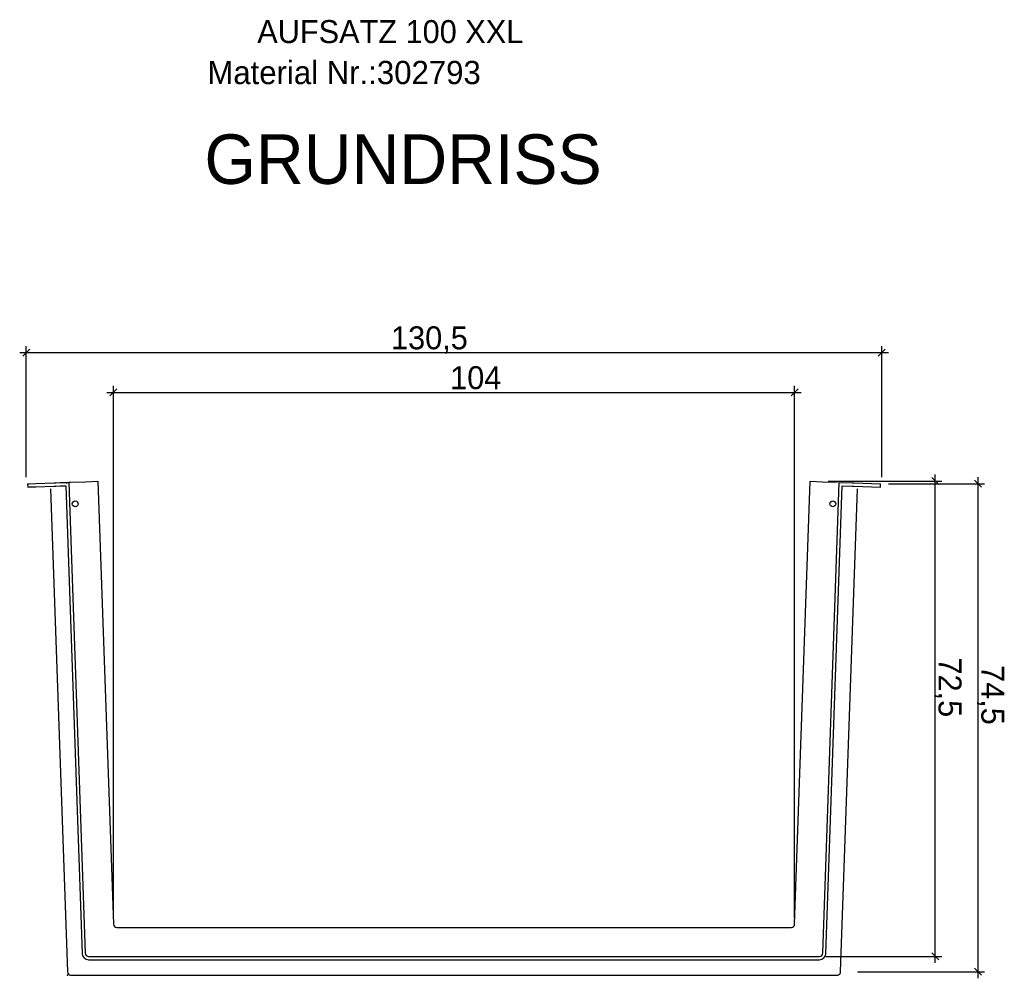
# Model space of a CAD drawing. Extents: x 386 to 662, y -166 to 259.
import ezdxf

# ---------------------------------------------------------------- set-up
doc = ezdxf.new("R2010")
doc.units = 0
doc.linetypes.add('DASHED', pattern=[0.75, 0.5, -0.25])
doc.linetypes.add('SOLID', pattern=[0])
doc.layers.get('0').update_dxf_attribs({"linetype": 'CONTINUOUS'})
doc.layers.add('5', color=7, linetype='CONTINUOUS')

msp = doc.modelspace()

# ---------------------------------------------------------------- linework, layer by layer
at = {"color": 0, "linetype": 'SOLID'}
for p, q in [((386.036453, -70.368761), (518.522515, -70.368761)), ((387.566783, -69.838431), (386.506123, -70.899091)), ((387.036453, -89.368761), (387.036453, -69.368761)), ((516.992185, -70.899091), (518.052845, -69.838431)), ((517.522515, -89.368761), (517.522515, -69.368761)), ((399.329135, -76.446233), (505.229833, -76.446233)), ((400.859465, -75.915903), (399.798805, -76.976563)), ((400.329135, -156.50314), (400.329135, -75.446233)), ((503.699502, -76.976563), (504.760163, -75.915903)), ((504.229833, -156.50314), (504.229833, -75.446233)), ((509.331534, -89.945997), (526.68384, -89.945997)), ((526.21417, -90.476327), (525.15351, -89.415666)), ((525.68384, -163.421548), (525.68384, -88.945997)), ((532.740743, -90.899091), (531.680083, -89.838431)), ((532.210413, -165.754257), (532.210413, -89.368761)), ((518.522515, -90.368761), (533.210413, -90.368761)), ((525.15351, -161.891218), (526.21417, -162.951879)), ((509.013799, -162.421548), (526.68384, -162.421548)), ((513.818735, -164.754257), (533.210413, -164.754257)), ((531.680083, -164.223927), (532.740743, -165.284587))]:
    msp.add_line(p, q, dxfattribs=at)
at = {"layer": '5', "color": 0, "linetype": 'SOLID'}
for p, q in [((393.802304, -90.139477), (396.086771, -90.059701)), ((396.086771, -90.059701), (397.97166, -89.99388)), ((397.97166, -89.99388), (400.329135, -157.50314)), ((504.229833, -157.50314), (506.587308, -89.99388)), ((506.587308, -89.99388), (508.472197, -90.059701)), ((508.472197, -90.059701), (510.756664, -90.139477)), ((387.236453, -90.368761), (387.48771, -90.359987)), ((387.236453, -90.368761), (387.253903, -90.868457)), ((387.253903, -90.868457), (387.50516, -90.859683)), ((387.48771, -90.359987), (388.486606, -90.325105)), ((387.50516, -90.859683), (388.504056, -90.8248)), ((388.486606, -90.325105), (391.275546, -90.227713)), ((388.504056, -90.8248), (391.292996, -90.727408)), ((390.738919, -91.146757), (393.30997, -164.771945)), ((391.275546, -90.227713), (391.525272, -90.218992)), ((391.292996, -90.727408), (391.542721, -90.718688)), ((391.525272, -90.218992), (392.209994, -90.195081)), ((391.542721, -90.718688), (392.227444, -90.694777)), ((392.209994, -90.195081), (392.709201, -90.177649)), ((392.227444, -90.694777), (393.070211, -90.665347)), ((392.709201, -90.177649), (392.87081, -90.172005)), ((392.726651, -90.677344), (393.05626, -90.665834)), ((392.87081, -90.172005), (392.995608, -90.167647)), ((392.88826, -90.671701), (393.013058, -90.667343)), ((393.000058, -90.167492), (393.052762, -90.165651)), ((393.052762, -90.165651), (393.538505, -90.148689)), ((393.05626, -90.665834), (395.545798, -161.956924)), ((393.538505, -90.148689), (396.045474, -161.938998)), ((393.552457, -90.148202), (393.802304, -90.139477)), ((508.513493, -161.938998), (511.020462, -90.148689)), ((509.01317, -161.956924), (511.502707, -90.665834)), ((511.020462, -90.148689), (513.033696, -90.218992)), ((511.248998, -164.771945), (513.820049, -91.146757)), ((511.502707, -90.665834), (513.016246, -90.718688)), ((513.016246, -90.718688), (513.265972, -90.727408)), ((513.033696, -90.218992), (513.283422, -90.227713)), ((513.265972, -90.727408), (517.305065, -90.868457)), ((513.283422, -90.227713), (517.322515, -90.368761)), ((517.305065, -90.868457), (517.322515, -90.368761)), ((400.82883, -157.98569), (503.730138, -157.98569)), ((396.544693, -162.921548), (508.014275, -162.921548)), ((396.545169, -162.421548), (508.013799, -162.421548)), ((393.809421, -165.254257), (510.749547, -165.254257))]:
    msp.add_line(p, q, dxfattribs=at)
at = {"layer": '5', "color": 0, "linetype": 'DASHED'}
for p, q in [((393.200601, -90.266439), (393.227487, -90.285046)), ((399.879483, -162.924429), (409.879483, -162.924429)), ((456.079484, -162.924429), (466.079484, -162.924429))]:
    msp.add_line(p, q, dxfattribs=at)
at = {"layer": '5', "color": 0, "linetype": 'SOLID'}
for centre in [(394.503865, -93.437345), (510.055103, -93.437345)]:
    msp.add_circle(centre, 0.45, dxfattribs=at)
for centre, radius, start, end in [((400.829002, -157.485517), 0.500241, 182.019192, 269.980327), ((503.729966, -157.485517), 0.500241, 270.019673, 357.980808), ((396.544402, -161.922345), 0.99916, 181.983241, 270.016679), ((396.545179, -161.921543), 0.500009, 182.000577, 269.998912), ((508.0138, -161.921555), 0.499994, 269.999823, 358.000688), ((508.014566, -161.922345), 0.99916, 269.983321, 358.016759), ((393.810189, -164.753705), 0.500637, 182.08833, 269.912025), ((510.748778, -164.753705), 0.500637, 270.087975, 357.91167)]:
    msp.add_arc(centre, radius, start, end, dxfattribs=at)
at = {"layer": '5', "color": 0, "linetype": 'DASHED'}
msp.add_point((393.326813, -165.254257), dxfattribs=at)
msp.add_point((393.326813, -165.254257), dxfattribs=at)
msp.add_point((393.326813, -165.254257), dxfattribs=at)
msp.add_point((393.326813, -165.254257), dxfattribs=at)
at = {"layer": '5', "color": 0, "linetype": 'SOLID'}
msp.add_point((393.326813, -165.254257), dxfattribs=at)
msp.add_point((393.326813, -165.254257), dxfattribs=at)

# ---------------------------------------------------------------- texts
at = {"color": 0, "linetype": 'SOLID'}
for s, p in [('130,5', (442.672151, -69.868761)), ('104', (451.690396, -75.946233))]:
    msp.add_text(s, height=3.5, dxfattribs=at).set_placement(p)
for s, p in [('72,5', (526.18384, -116.844654)), ('74,5', (532.710413, -118.006235))]:
    msp.add_text(s, height=3.5, rotation=270, dxfattribs=at).set_placement(p)
at = {"layer": '5', "color": 0, "linetype": 'SOLID'}
for s, height, p in [('AUFSATZ 100 XXL', 3.499996, (422.270449, -23.18626)), ('Material Nr.:302793', 3.549997, (414.665709, -29.448987)), ('GRUNDRISS', 7.550004, (414.218371, -44.658467))]:
    msp.add_text(s, height=height, dxfattribs=at).set_placement(p)

doc.saveas('drawing.dxf')
